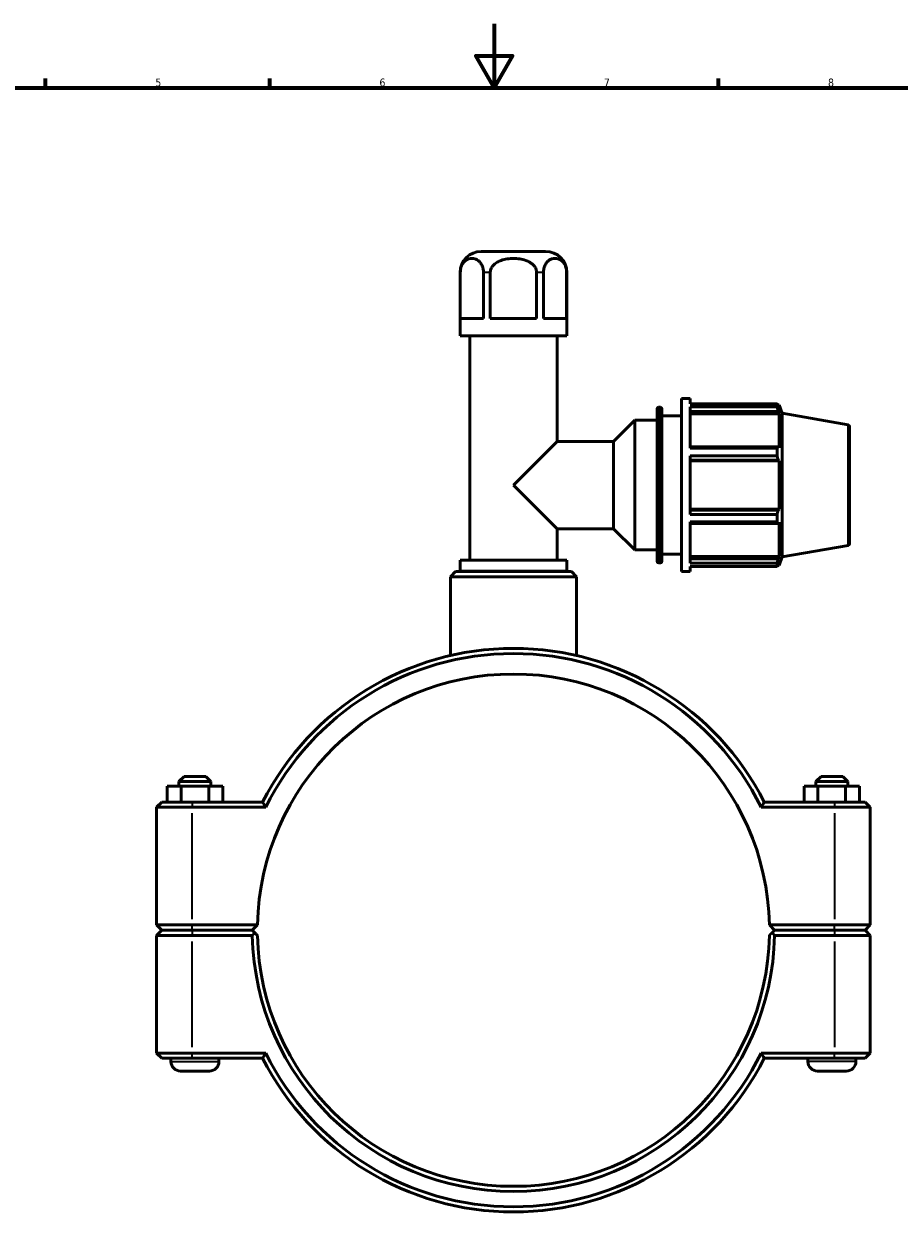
# Model space of a CAD drawing. Header units: millimetres. Extents: x 0 to 904, y -40 to 1304.
# Tile 3 of 6: x 274 to 547, y 223 to 594. Entities that reach past the tile are written whole.
import ezdxf

# ---------------------------------------------------------------- set-up
doc = ezdxf.new("R2010")
doc.units = ezdxf.units.MM
for name, color, linetype, lineweight in [('Border (ISO)', 7, 'Continuous', 70), ('Visible (ISO)', 7, 'Continuous', 50), ('Visible Narrow (ISO)', 7, 'Continuous', 35)]:
    doc.layers.add(name, color=color, linetype=linetype, lineweight=lineweight)
doc.styles.add('Note Text (ISO)', font='tahoma.ttf')

# ---------------------------------------------------------------- blocks, each defined once
blk = doc.blocks.new('Borders Default Border')
at = {"layer": 'Border (ISO)'}
for p, q in [((280.33, 574), (280.33, 576.9)), ((350.42, 574), (350.42, 576.9)), ((490.58, 574), (490.58, 576.9))]:
    blk.add_line(p, q, dxfattribs=at)
at = {"layer": 'Border (ISO)', "flags": 128}
for points in [[(420.5, 594), (420.5, 574), (414.73, 584), (426.27, 584), (420.5, 574)], [(20, 20), (20, 574), (821, 574), (821, 20), (20, 20)]]:
    blk.add_lwpolyline(points, dxfattribs=at)
at = {"layer": 'Border (ISO)', "color": 232, "true_color": 0xca0064, "char_height": 2.5, "attachment_point": 7, "style": 'Note Text (ISO)'}
for s, insert in [('5', (314.64, 574.35)), ('6', (384.66, 574.35)), ('7', (454.77, 574.4)), ('8', (524.81, 574.34))]:
    blk.add_mtext(s, dxfattribs=dict(at, insert=insert))

msp = doc.modelspace()

# ---------------------------------------------------------------- linework, layer by layer
at = {"layer": 'Visible (ISO)'}
for p, q in [((436.591, 522.927), (416.471, 522.927)), ((409.871, 496.527), (409.871, 516.327)), ((409.916, 501.927), (409.916, 516.327)), ((417.166, 516.327), (417.166, 501.927)), ((419.282, 501.927), (419.282, 516.327)), ((433.781, 516.327), (433.781, 501.927)), ((435.897, 501.927), (435.897, 516.327)), ((443.146, 516.327), (443.146, 501.927)), ((443.191, 496.527), (443.191, 516.327)), ((409.916, 501.927), (417.166, 501.927)), ((419.282, 501.927), (433.781, 501.927)), ((435.897, 501.927), (443.146, 501.927)), ((443.191, 496.527), (409.871, 496.527)), ((412.9, 426.527), (412.9, 496.527)), ((440.162, 463.558), (440.162, 496.527)), ((479.031, 422.927), (479.031, 476.927)), ((479.031, 476.927), (481.731, 476.927)), ((481.731, 475.332), (481.731, 476.927)), ((481.731, 475.332), (508.876, 475.332)), ((508.876, 474.356), (508.876, 475.332)), ((471.431, 426.127), (471.431, 473.727)), ((471.931, 474.227), (472.431, 474.227)), ((472.931, 473.727), (472.931, 426.127)), ((472.931, 471.527), (479.031, 471.527)), ((481.731, 461.427), (481.731, 474.356)), ((508.876, 474.356), (481.731, 474.356)), ((481.731, 472.919), (509.269, 472.919)), ((481.731, 472.2), (509.564, 472.2)), ((509.047, 475.037), (509.564, 475.037)), ((509.564, 473.875), (509.269, 474.648)), ((509.269, 472.919), (509.564, 472.2)), ((509.564, 473.875), (509.564, 475.037)), ((510.531, 472.38), (509.564, 475.037)), ((509.564, 461.522), (509.564, 472.2)), ((510.531, 427.475), (510.531, 472.38)), ((531.118, 468.75), (510.531, 472.38)), ((457.812, 463.558), (464.431, 470.177)), ((464.431, 429.677), (464.431, 470.177)), ((464.431, 470.177), (471.431, 470.177)), ((531.531, 468.258), (531.531, 431.597)), ((426.531, 449.927), (440.162, 463.558)), ((440.162, 463.558), (457.812, 463.558)), ((457.812, 436.296), (457.812, 463.558)), ((509.269, 461.896), (481.731, 461.896)), ((481.731, 461.427), (508.876, 461.427)), ((508.876, 459.07), (508.876, 461.427)), ((509.564, 461.522), (509.269, 461.896)), ((481.731, 440.785), (481.731, 459.07)), ((508.876, 459.07), (481.731, 459.07)), ((481.731, 457.722), (509.269, 457.722)), ((481.731, 457.478), (509.564, 457.478)), ((509.269, 457.722), (509.564, 457.478)), ((509.564, 442.377), (509.564, 457.478)), ((440.162, 436.296), (426.531, 449.927)), ((481.731, 442.377), (509.564, 442.377)), ((509.269, 442.133), (481.731, 442.133)), ((509.564, 442.377), (509.269, 442.133)), ((481.731, 440.785), (508.876, 440.785)), ((481.731, 425.499), (481.731, 438.428)), ((508.876, 438.428), (481.731, 438.428)), ((508.876, 438.428), (508.876, 440.785)), ((509.269, 437.959), (509.564, 438.333)), ((509.564, 427.655), (509.564, 438.333)), ((440.162, 426.527), (440.162, 436.296)), ((440.162, 436.296), (457.812, 436.296)), ((457.812, 436.296), (464.431, 429.677)), ((481.731, 437.959), (509.269, 437.959)), ((531.118, 431.105), (510.531, 427.475)), ((464.431, 429.677), (471.431, 429.677)), ((472.931, 428.327), (479.031, 428.327)), ((481.731, 427.655), (509.564, 427.655)), ((509.269, 426.936), (481.731, 426.936)), ((509.564, 427.655), (509.269, 426.936)), ((510.531, 427.475), (509.564, 424.817)), ((443.191, 426.527), (409.871, 426.527)), ((409.871, 423.027), (409.871, 426.527)), ((443.191, 423.027), (443.191, 426.527)), ((471.931, 425.627), (472.431, 425.627)), ((481.731, 425.499), (508.876, 425.499)), ((481.731, 422.927), (481.731, 424.522)), ((508.876, 424.522), (481.731, 424.522)), ((508.876, 424.522), (508.876, 425.499)), ((509.047, 424.817), (509.564, 424.817)), ((509.269, 425.207), (509.564, 425.98)), ((509.564, 424.817), (509.564, 425.98)), ((408.442, 422.927), (406.842, 421.327)), ((446.22, 421.327), (406.842, 421.327)), ((406.842, 396.696), (406.842, 421.327)), ((408.442, 422.927), (444.62, 422.927)), ((443.191, 423.027), (409.871, 423.027)), ((411.386, 422.927), (411.386, 423.027)), ((441.677, 422.927), (441.677, 423.027)), ((444.62, 422.927), (446.22, 421.327)), ((446.22, 396.696), (446.22, 421.327)), ((479.031, 422.927), (481.731, 422.927)), ((323.631, 358.927), (322.031, 357.327)), ((332.031, 357.327), (322.031, 357.327)), ((322.031, 355.927), (322.031, 357.327)), ((323.631, 358.927), (330.431, 358.927)), ((330.431, 358.927), (332.031, 357.327)), ((332.031, 355.927), (332.031, 357.327)), ((522.631, 358.927), (521.031, 357.327)), ((521.031, 357.327), (531.031, 357.327)), ((521.031, 357.327), (521.031, 355.927)), ((529.431, 358.927), (522.631, 358.927)), ((529.431, 358.927), (531.031, 357.327)), ((531.031, 357.327), (531.031, 355.927)), ((318.371, 355.927), (322.741, 355.927)), ((318.371, 350.927), (318.371, 355.927)), ((322.741, 355.927), (331.401, 355.927)), ((322.741, 350.927), (322.741, 355.927)), ((331.401, 355.927), (335.691, 355.927)), ((331.401, 350.927), (331.401, 355.927)), ((335.691, 350.927), (335.691, 355.927)), ((521.661, 355.927), (517.371, 355.927)), ((517.371, 350.927), (517.371, 355.927)), ((521.661, 350.927), (521.661, 355.927)), ((530.321, 355.927), (521.661, 355.927)), ((530.321, 350.927), (530.321, 355.927)), ((534.691, 355.927), (530.321, 355.927)), ((534.691, 350.927), (534.691, 355.927)), ((316.631, 350.927), (315.031, 349.327)), ((326.181, 349.327), (315.031, 349.327)), ((315.031, 349.327), (315.031, 312.577)), ((316.631, 350.927), (326.181, 350.927)), ((348.148, 350.927), (326.181, 350.927)), ((326.181, 349.327), (349.134, 349.327)), ((503.929, 349.327), (526.881, 349.327)), ((526.881, 350.927), (504.915, 350.927)), ((526.881, 350.927), (536.431, 350.927)), ((538.031, 349.327), (526.881, 349.327)), ((536.431, 350.927), (538.031, 349.327)), ((538.031, 312.577), (538.031, 349.327)), ((316.631, 310.977), (315.031, 312.577)), ((315.031, 312.577), (326.181, 312.577)), ((346.548, 312.577), (326.181, 312.577)), ((344.931, 310.977), (346.548, 312.577)), ((506.514, 312.577), (508.131, 310.977)), ((526.881, 312.577), (506.514, 312.577)), ((526.881, 312.577), (538.031, 312.577)), ((536.431, 310.977), (538.031, 312.577)), ((316.631, 310.877), (315.031, 309.277)), ((326.181, 309.277), (315.031, 309.277)), ((315.031, 309.277), (315.031, 272.527)), ((326.181, 310.977), (316.631, 310.977)), ((316.631, 310.877), (326.181, 310.877)), ((319.531, 310.877), (319.531, 310.977)), ((326.181, 310.977), (344.931, 310.977)), ((344.931, 310.877), (326.181, 310.877)), ((326.181, 309.277), (344.948, 309.277)), ((334.531, 310.877), (334.531, 310.977)), ((345.738, 310.079), (344.931, 310.877)), ((508.131, 310.877), (507.325, 310.079)), ((508.115, 309.277), (526.881, 309.277)), ((508.131, 310.977), (526.881, 310.977)), ((526.881, 310.877), (508.131, 310.877)), ((518.531, 310.977), (518.531, 310.877)), ((536.431, 310.977), (526.881, 310.977)), ((526.881, 310.877), (536.431, 310.877)), ((538.031, 309.277), (526.881, 309.277)), ((533.531, 310.977), (533.531, 310.877)), ((536.431, 310.877), (538.031, 309.277)), ((538.031, 272.527), (538.031, 309.277)), ((315.031, 272.527), (326.181, 272.527)), ((316.631, 270.927), (315.031, 272.527)), ((349.134, 272.527), (326.181, 272.527)), ((526.881, 272.527), (503.929, 272.527)), ((526.881, 272.527), (538.031, 272.527)), ((536.431, 270.927), (538.031, 272.527)), ((326.181, 270.927), (316.631, 270.927)), ((319.531, 269.927), (319.531, 270.927)), ((326.181, 270.927), (348.148, 270.927)), ((334.531, 269.927), (334.531, 270.927)), ((504.915, 270.927), (526.881, 270.927)), ((518.531, 270.927), (518.531, 269.927)), ((536.431, 270.927), (526.881, 270.927)), ((533.531, 270.927), (533.531, 269.927)), ((331.531, 266.927), (322.531, 266.927)), ((521.531, 266.927), (530.531, 266.927))]:
    msp.add_line(p, q, dxfattribs=at)
for centre, radius, start, end in [((416.471, 516.327), 6.6, 90, 180), ((436.591, 516.327), 6.6, 0, 90), ((471.931, 473.727), 0.5, 90, 180), ((472.431, 473.727), 0.5, 0, 90), ((531.031, 468.258), 0.5, 0, 80), ((531.031, 431.597), 0.5, 280, 0), ((471.931, 426.127), 0.5, 180, 270), ((472.431, 426.127), 0.5, 270, 0), ((426.531, 310.927), 88, 27.03569, 152.96431), ((426.531, 310.927), 86.4, 26.3878, 153.6122), ((426.531, 310.927), 80, 1.18181, 178.81819), ((426.531, 310.927), 80, 178.81819, 178.81826), ((426.531, 310.927), 80, 1.18174, 1.18181), ((426.531, 310.927), 81.6, 181.15863, 358.84137), ((426.531, 310.927), 80, 181.18174, 358.81826), ((426.531, 310.927), 86.4, 206.3878, 333.6122), ((322.531, 269.927), 3, 180, 270), ((331.531, 269.927), 3, 270, 0), ((426.531, 310.927), 88, 207.03569, 332.96431), ((521.531, 269.927), 3, 180, 270), ((530.531, 269.927), 3, 270, 0)]:
    msp.add_arc(centre, radius, start, end, dxfattribs=at)
for points in [[(409.916, 516.327), (409.916, 516.652), (409.951, 517.036), (410.073, 517.701), (410.191, 518.095), (410.489, 518.81), (410.746, 519.219), (411.171, 519.72), (411.411, 519.937), (411.907, 520.293), (412.233, 520.455), (412.897, 520.66), (413.234, 520.704), (413.848, 520.704), (414.185, 520.66), (414.848, 520.455), (415.175, 520.293), (415.671, 519.937), (415.911, 519.72), (416.336, 519.219), (416.593, 518.81), (416.891, 518.095), (417.009, 517.701), (417.13, 517.036), (417.166, 516.652), (417.166, 516.327)], [(419.282, 516.327), (419.282, 516.652), (419.352, 517.036), (419.595, 517.701), (419.832, 518.095), (420.427, 518.81), (420.941, 519.219), (421.791, 519.72), (422.271, 519.937), (423.263, 520.293), (423.916, 520.455), (425.243, 520.66), (425.917, 520.704), (427.146, 520.704), (427.819, 520.66), (429.146, 520.455), (429.8, 520.293), (430.792, 519.937), (431.272, 519.72), (432.121, 519.219), (432.635, 518.81), (433.231, 518.095), (433.468, 517.701), (433.71, 517.036), (433.781, 516.652), (433.781, 516.327)], [(435.897, 516.327), (435.897, 516.652), (435.932, 517.036), (436.053, 517.701), (436.172, 518.095), (436.469, 518.81), (436.727, 519.219), (437.151, 519.72), (437.391, 519.937), (437.887, 520.293), (438.214, 520.455), (438.878, 520.66), (439.214, 520.704), (439.829, 520.704), (440.166, 520.66), (440.829, 520.455), (441.156, 520.293), (441.652, 519.937), (441.892, 519.72), (442.317, 519.219), (442.574, 518.81), (442.871, 518.095), (442.99, 517.701), (443.111, 517.036), (443.146, 516.652), (443.146, 516.327)]]:
    msp.add_open_spline(points, degree=3, knots=[0.8771048, 0.8771048, 0.8771048, 0.8771048, 0.9746014, 0.9746014, 1.0895129, 1.0895129, 1.2537303, 1.2537303, 1.3854494, 1.3854494, 1.5698295, 1.5698295, 1.7542095, 1.7542095, 1.9385896, 1.9385896, 2.1229697, 2.1229697, 2.2546888, 2.2546888, 2.4189062, 2.4189062, 2.5338177, 2.5338177, 2.6313143, 2.6313143, 2.6313143, 2.6313143], dxfattribs=at)
for points, weights in [([(508.876, 475.332), (509.081, 474.983), (509.269, 474.648)], [1, 1.00202122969, 1.00322691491]), ([(509.269, 472.919), (509.081, 473.623), (508.876, 474.356)], [1.00322691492, 1.00202122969, 1]), ([(508.876, 461.427), (509.081, 461.666), (509.269, 461.896)], [1, 1.00202122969, 1.00322691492]), ([(509.269, 457.722), (509.081, 458.382), (508.876, 459.07)], [1.00322691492, 1.00202122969, 1]), ([(508.876, 440.785), (509.081, 441.473), (509.269, 442.133)], [1, 1.00202122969, 1.00322691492]), ([(509.269, 437.959), (509.081, 438.189), (508.876, 438.428)], [1.00322691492, 1.00202122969, 1]), ([(508.876, 425.499), (509.081, 426.232), (509.269, 426.936)], [1, 1.00202122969, 1.00322691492]), ([(509.269, 425.207), (509.081, 424.872), (508.876, 424.522)], [1.00322691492, 1.00202122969, 1]), ([(346.548, 309.277), (346.145, 309.676), (345.738, 310.079)], [1.01164245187, 1.0087435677, 1.00580241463]), ([(507.325, 310.079), (506.917, 309.676), (506.514, 309.277)], [1.00580241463, 1.0087435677, 1.01164245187])]:
    msp.add_rational_spline(points, weights, degree=2, dxfattribs=at)
for points, degree in [([(349.134, 349.327), (348.803, 349.86), (348.474, 350.394), (348.148, 350.927)], 3), ([(503.929, 349.327), (504.259, 349.86), (504.588, 350.394), (504.915, 350.927)], 3), ([(344.948, 309.277), (345.343, 309.68), (345.738, 310.079)], 2), ([(507.325, 310.079), (507.72, 309.68), (508.115, 309.277)], 2), ([(349.134, 272.527), (348.803, 271.995), (348.474, 271.461), (348.148, 270.927)], 3), ([(503.929, 272.527), (504.259, 271.995), (504.588, 271.461), (504.915, 270.927)], 3)]:
    msp.add_open_spline(points, degree=degree, dxfattribs=at)
at = {"layer": 'Visible Narrow (ISO)'}
for p, q in [((409.912, 516.327), (409.871, 516.327)), ((419.172, 516.327), (417.267, 516.327)), ((435.795, 516.327), (433.891, 516.327)), ((443.191, 516.327), (443.151, 516.327)), ((471.931, 473.928), (471.931, 425.927)), ((472.431, 425.927), (472.431, 473.928)), ((531.118, 431.336), (531.118, 468.518)), ((326.181, 350.847), (326.181, 349.407)), ((526.881, 350.847), (526.881, 349.407)), ((326.181, 314.415), (326.181, 347.49)), ((526.881, 347.49), (526.881, 314.415)), ((326.181, 311.057), (326.181, 312.497)), ((526.881, 311.057), (526.881, 312.497)), ((326.181, 310.797), (326.181, 309.357)), ((526.881, 310.797), (526.881, 309.357)), ((326.181, 274.365), (326.181, 307.44)), ((526.881, 307.44), (526.881, 274.365)), ((326.181, 271.007), (326.181, 272.447)), ((526.881, 271.007), (526.881, 272.447)), ((319.624, 269.927), (334.439, 269.927)), ((533.439, 269.927), (518.624, 269.927))]:
    msp.add_line(p, q, dxfattribs=at)

# ---------------------------------------------------------------- block references
msp.add_blockref('Borders Default Border', (0, 0))

doc.saveas('drawing.dxf')
